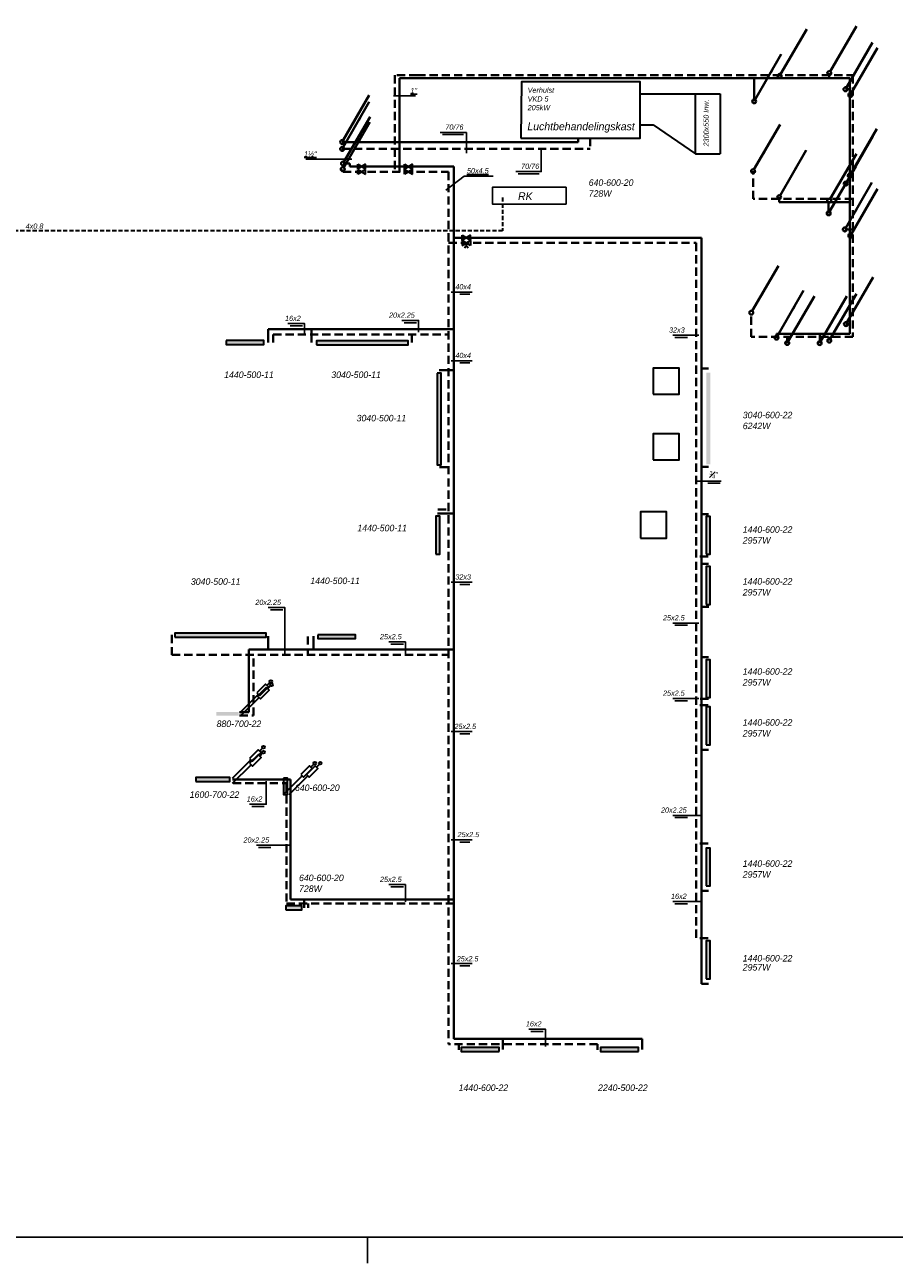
# Model space of a CAD drawing. Header units: millimetres. Extents: x -13501 to 278776, y 0 to 252300.
# Tile 10 of 132: x 78495 to 111736, y 0 to 47352. Entities that reach past the tile are written whole.
import ezdxf
from ezdxf.enums import TextEntityAlignment as Align

# ---------------------------------------------------------------- set-up
doc = ezdxf.new("R2010")
doc.units = ezdxf.units.MM
doc.header["$LTSCALE"] = 100
doc.linetypes.add('B0701', pattern=[2.34375, 1.5625, -0.78125])
doc.linetypes.add('B0703', pattern=[4.6875, 3.125, -1.5625])
doc.layers.get('0').update_dxf_attribs({"linetype": 'CONTINUOUS'})
doc.layers.get('DEFPOINTS').update_dxf_attribs({"color": 2, "linetype": 'CONTINUOUS'})
for name, color, linetype in [('SCHERMER_KADER', 7, 'CONTINUOUS'), ('SCHERMER_ONDERHOEK', 7, 'CONTINUOUS'), ('WL58regeling-symbool', 6, 'CONTINUOUS'), ('WT-tekst', 7, 'CONTINUOUS')]:
    doc.layers.add(name, color=color, linetype=linetype)
for name, color, linetype, lineweight in [('WL56cv-groep AB-Zuid-A', 5, 'CONTINUOUS', 40), ('WL56cv-groep AB-Zuid-R', 5, 'B0703', 40), ('WL56cv-groep LBK-A', 1, 'CONTINUOUS', 40), ('WL56cv-groep LBK-R', 1, 'B0703', 40), ('WL58regeling', 6, 'B0701', 35)]:
    doc.layers.add(name, color=color, linetype=linetype, lineweight=lineweight)
doc.layers.add('WL56cv-symbool', color=7, linetype='CONTINUOUS', lineweight=35, true_color=0x00a529)
doc.layers.add('WL57vent-symbool', color=7, linetype='CONTINUOUS', lineweight=35, true_color=0x00a529)
doc.styles.add('B-01', font='GOTHICI.TTF')
doc.styles.add('cg omega', font='GOTHICI.TTF', dxfattribs={"width": 1.32})
doc.styles.add('CG OMEGA BOLD', font='GOTHICBI.TTF', dxfattribs={"width": 1.32})
doc.dimstyles.new('schermer1-100', dxfattribs={"dimscale": 100, "dimtxt": 2, "dimasz": 2, "dimexe": 1, "dimexo": 1, "dimgap": 1, "dimtad": 1, "dimdec": 0, "dimzin": 0, "dimdsep": 46, "dimtxsty": 'B-01', "dimblk1": 'OBLIQUE', "dimblk2": 'OBLIQUE', "dimsah": 1, "dimcen": -3, "dimdle": 1, "dimclrd": 256, "dimclre": 256, "dimclrt": 256, "dimadec": 0, "dimazin": 0, "dimtfac": 0.75, "dimtdec": 0, "dimtmove": 0, "dimatfit": 1, "dimldrblk": 'NONE', "dimfxl": 1, "dimtvp": 1.5, "dimtolj": 1, "dimtzin": 0, "dimlwd": -1, "dimlwe": -1, "dimarcsym": 0})

# ---------------------------------------------------------------- blocks, each defined once
blk = doc.blocks.new('1350x840')
at = {"layer": 'SCHERMER_KADER', "color": 8, "linetype": 'Continuous'}
blk.add_line((-1316, 0), (0, 0), dxfattribs=at)
at = {"layer": 'SCHERMER_KADER', "color": 9}
blk.add_line((-410, 0), (-410, -10), dxfattribs=at)
at = {"layer": 'SCHERMER_ONDERHOEK', "style": 'B-01'}
for tag, p in [('WIJZA', (-161.01, 168.4)), ('WIJZG', (-75.51, 168.4)), ('OMSCHRIJVINGA', (-161.01, 162)), ('OMSCHRIJVINGG', (-75.51, 162)), ('WIJZB', (-161.01, 155.6)), ('WIJZH', (-75.51, 155.6)), ('OMSCHRIJVINGB', (-161.01, 149.2)), ('OMSCHRIJVINGH', (-75.51, 149.2)), ('WIJZC', (-161.01, 142.8)), ('WIJZI', (-75.51, 142.8)), ('OMSCHRIJVINGC', (-161.01, 136.4)), ('OMSCHRIJVINGI', (-75.51, 136.4)), ('WIJZD', (-161.01, 130)), ('WIJZJ', (-75.51, 130)), ('OMSCHRIJVINGD', (-161.01, 123.6)), ('OMSCHRIJVINGJ', (-75.51, 123.6)), ('WIJZE', (-161.01, 117.2)), ('WIJZK', (-75.51, 117.2)), ('OMSCHRIJVINGE', (-161.01, 110.8)), ('OMSCHRIJVINGK', (-75.51, 110.8)), ('WIJZF', (-161.01, 104.4)), ('WIJZL', (-75.51, 104.4)), ('OMSCHRIJVINGF', (-161.01, 98)), ('OMSCHRIJVINGL', (-75.51, 98))]:
    blk.add_attdef(tag, text='', height=1.8, dxfattribs=at).set_placement(p, align=Align.MIDDLE_LEFT)
at = {"layer": 'SCHERMER_ONDERHOEK', "style": 'cg omega', "oblique": 15, "width": 1.32}
blk.add_attdef('STATUS', (-179.5, 76.8), '', height=3.5, dxfattribs=at)
at = {"layer": 'SCHERMER_ONDERHOEK', "width": 1.32}
for tag, height, style, p in [('BENAMING', 2.34, 'CG OMEGA BOLD', (-161.26, 58)), ('BENAMING2', 2.34, 'CG OMEGA BOLD', (-161.26, 51.6)), ('BETREFT', 2.34, 'CG OMEGA BOLD', (-161.26, 45.2)), ('SCHAAL', 1.8, 'cg omega', (-161.26, 38.8)), ('DATUM', 1.8, 'cg omega', (-161.26, 26)), ('NR', 1.8, 'cg omega', (-125.23, 19.6)), ('A?', 1.8, 'cg omega', (-72.69, 19.6)), ('TEKNR.', 2.34, 'CG OMEGA BOLD', (-72.69, 13.2)), ('DD', 1.8, 'cg omega', (-125.23, 13.2))]:
    blk.add_attdef(tag, text='', height=height, dxfattribs=dict(at, style=style)).set_placement(p, align=Align.MIDDLE_LEFT)
blk = doc.blocks.new('C2')
blk.add_line((10.37, 17.97), (0.38, 0.65))
blk.add_lwpolyline([(10.37, 17.97, 0, 1, 0), (6.37, 11.04, 1, 1, 0)], format="xyseb")
blk.add_circle((0, 0), 0.75)
blk = doc.blocks.new('C5')
blk.add_line((10.37, 17.9), (0.36, 0.66))
blk.add_lwpolyline([(0.37, 0.56, 0, 1, 0), (4.37, 7.49, 1, 1, 0)], format="xyseb")
blk.add_circle((0, 0), 0.75)
blk = doc.blocks.new('luchtbeh-kast')
at = {"layer": 'WL57vent-symbool'}
for p, q in [((0, -453), (3050, -453)), ((2107, -2753), (2107, -453)), ((3050, -453), (3050, -2753)), ((0, -1648), (486, -1648)), ((486, -1648), (2107, -2753)), ((2107, -2753), (3050, -2753))]:
    blk.add_line(p, q, dxfattribs=at)
blk.add_lwpolyline([(-4566, -2150), (0, -2150), (0, 0), (-4541, 0)], close=True, dxfattribs=at)
at = {"layer": 'WT-tekst', "style": 'B-01'}
blk.add_text('2300x550 Inw.', height=200, rotation=90, dxfattribs=at).set_placement((2617, -2471))
at = {"layer": 'WT-tekst', "insert": (-4317, -1552), "char_height": 300, "width": 7184, "attachment_point": 1, "style": 'B-01'}
blk.add_mtext('Luchtbehandelingskast', dxfattribs=at)
blk = doc.blocks.new('_OBLIQUE')
at = {"color": 0, "linetype": 'ByBlock'}
blk.add_line((-0.5, -0.5), (0.5, 0.5), dxfattribs=at)
blk = doc.blocks.new('D1')
for p, q in [((2.5, 1.5), (-2.5, -1.5)), ((-2.5, 1.5), (2.5, -1.5)), ((-2.5, -1.5), (-2.5, 1.5)), ((2.5, -1.5), (2.5, 1.5))]:
    blk.add_line(p, q)
blk = doc.blocks.new('D2')
for p, q in [((2.5, 1.5), (-2.5, -1.5)), ((-2.5, 1.5), (2.5, -1.5)), ((-2.5, -1.5), (-2.5, 1.5)), ((0, 0), (0, 1.99)), ((2.5, -1.5), (2.5, 1.5)), ((-3, -2.5), (-2, -2.5)), ((-2.5, -1.5), (-2.5, -3)), ((2, -2.5), (3, -2.5)), ((2.5, -1.5), (2.5, -3))]:
    blk.add_line(p, q)
blk.add_arc((0, 3), 1.01, 180, 0)
blk = doc.blocks.new('e9')
for p, q in [((1150, 1152), (1037, 1040)), ((0, 0), (707, 707))]:
    blk.add_line(p, q)
blk.add_lwpolyline([(653, 761), (761, 653), (1093, 985), (985, 1093)], close=True)
blk.add_circle((1187, 1189), 52.2)

msp = doc.modelspace()

# ---------------------------------------------------------------- hatches: boundary and pattern name
at = {"layer": 'WL56cv-symbool'}
for points in [[(86195, 35275), (86195, 35125), (87641, 35125), (87641, 35275)], [(89652, 35119), (93150, 35119), (93150, 35269), (89652, 35269)], [(94267, 34029), (94267, 30531), (94417, 30531), (94417, 34029)], [(104549, 30550), (104699, 30550), (104699, 34048), (104549, 34048)], [(94212, 27113), (94362, 27113), (94362, 28559), (94212, 28559)], [(104551, 27108), (104701, 27108), (104701, 28554), (104551, 28554)], [(104551, 25192), (104701, 25192), (104701, 26638), (104551, 26638)], [(84230, 23938), (87728, 23938), (87728, 24088), (84230, 24088)], [(89694, 24031), (89694, 23881), (91140, 23881), (91140, 24031)], [(104551, 21631), (104701, 21631), (104701, 23077), (104551, 23077)], [(86676, 21081), (86676, 20931), (85816, 20931), (85816, 21081)], [(104551, 19822), (104701, 19822), (104701, 21268), (104551, 21268)], [(85036, 18425), (86338, 18425), (86338, 18575), (85036, 18575)], [(88393, 18546), (88393, 17928), (88543, 17928), (88543, 18546)], [(104551, 14427), (104701, 14427), (104701, 15873), (104551, 15873)], [(88474, 13513), (89092, 13513), (89092, 13663), (88474, 13663)], [(104551, 10875), (104701, 10875), (104701, 12321), (104551, 12321)], [(96626, 8096), (96626, 8246), (95180, 8246), (95180, 8096)], [(101957, 8096), (101957, 8246), (100511, 8246), (100511, 8096)]]:
    msp.add_hatch(color=256, dxfattribs=at).paths.add_polyline_path(points)

# ---------------------------------------------------------------- linework, layer by layer
at = {"layer": 'WL56cv-groep AB-Zuid-A'}
for p, q in [((109253, 45505), (109253, 45305)), ((93502, 45305), (92819, 45305)), ((92819, 45305), (92819, 41727)), ((106380, 44426), (106380, 45305)), ((90674, 42043), (90918, 42043)), ((90918, 42043), (90918, 41927)), ((90918, 41927), (94896, 41927)), ((94896, 41927), (94896, 8583)), ((107336, 40761), (107336, 40573)), ((109229, 40142), (109229, 40573)), ((94896, 39209), (104362, 39209)), ((104362, 39209), (104362, 10683)), ((87807, 35207), (87807, 35712)), ((87807, 35712), (94896, 35712)), ((89452, 35207), (89452, 35712)), ((107235, 35390), (107235, 35537)), ((108885, 35181), (108885, 35537)), ((109890, 35909), (110035, 35909)), ((94337, 34152), (94888, 34152)), ((104629, 34213), (104360, 34213)), ((94273, 28671), (94888, 28671)), ((104629, 28644), (104360, 28644)), ((104653, 25099), (104360, 25099)), ((87807, 23972), (87807, 23466)), ((89530, 23972), (89530, 23466)), ((87059, 23466), (94896, 23466)), ((87059, 21068), (87059, 23466)), ((104629, 23170), (104360, 23170)), ((86701, 21068), (87059, 21068)), ((104362, 19630), (104634, 19630)), ((86435, 18489), (88652, 18489)), ((88652, 18489), (88652, 13907)), ((104362, 14235), (104634, 14235)), ((88652, 13907), (94898, 13907)), ((89171, 13583), (89171, 13907)), ((104362, 10683), (104634, 10683)), ((102100, 8583), (94896, 8583)), ((96769, 8173), (96769, 8583)), ((102100, 8173), (102100, 8583))]:
    msp.add_line(p, q, dxfattribs=at)
for points in [[(93502, 45305), (110035, 45305), (110035, 35537), (107235, 35537)], [(110035, 40573), (107336, 40573)]]:
    msp.add_lwpolyline(points, dxfattribs=at)
at = {"layer": 'WL56cv-groep AB-Zuid-R'}
for p, q in [((93502, 45425), (92638, 45425)), ((92638, 45425), (92638, 41727)), ((109872, 44886), (110035, 44886)), ((90663, 41822), (90663, 41727)), ((90663, 41727), (94696, 41727)), ((94696, 41727), (94696, 8373)), ((109847, 39528), (110155, 39528)), ((94696, 39009), (104162, 39009)), ((104162, 39009), (104162, 12431)), ((87995, 35512), (94696, 35512)), ((87995, 35202), (87995, 35512)), ((93289, 35200), (93289, 35514)), ((107645, 35184), (107645, 35416)), ((109253, 35276), (109253, 35416)), ((94353, 30433), (94693, 30433)), ((104641, 30456), (104164, 30456)), ((94289, 28816), (94693, 28816)), ((104617, 27019), (104164, 27019)), ((104641, 26737), (104164, 26737)), ((84123, 24023), (84123, 23266)), ((89317, 23968), (89317, 23266)), ((84123, 23266), (94696, 23266)), ((87244, 20939), (87244, 23266)), ((104617, 21337), (104162, 21337)), ((104629, 21581), (104176, 21581)), ((86708, 20939), (87244, 20939)), ((86457, 18361), (88505, 18361)), ((88505, 18361), (88505, 13749)), ((94896, 18312), (94898, 18312)), ((104617, 16050), (104162, 16050)), ((88505, 13749), (94898, 13749)), ((89328, 13583), (89328, 13749)), ((104617, 12431), (104162, 12431)), ((100392, 8373), (94696, 8373)), ((95088, 8163), (95088, 8373)), ((100392, 8163), (100392, 8373))]:
    msp.add_line(p, q, dxfattribs=at)
for points in [[(93502, 45425), (110155, 45425), (110155, 35416), (106272, 35416), (106272, 36344)], [(110155, 40693), (106338, 40693), (106338, 41751)]]:
    msp.add_lwpolyline(points, dxfattribs=at)
at = {"layer": 'WL56cv-groep LBK-A'}
for p in [(90624, 42867), (99648, 43020)]:
    msp.add_line(p, (99648, 42867), dxfattribs=at)
at = {"layer": 'WL56cv-groep LBK-R'}
for p in [(100114, 43020), (90619, 42605)]:
    msp.add_line(p, (100114, 42605), dxfattribs=at)
at = {"layer": 'WL56cv-symbool'}
for points in [[(86195, 35275), (86195, 35125), (87641, 35125), (87641, 35275)], [(89652, 35119), (93150, 35119), (93150, 35269), (89652, 35269)], [(94267, 34029), (94267, 30531), (94417, 30531), (94417, 34029)], [(94212, 27113), (94362, 27113), (94362, 28559), (94212, 28559)], [(104551, 27108), (104701, 27108), (104701, 28554), (104551, 28554)], [(104551, 25192), (104701, 25192), (104701, 26638), (104551, 26638)], [(84230, 23938), (87728, 23938), (87728, 24088), (84230, 24088)], [(89694, 24031), (89694, 23881), (91140, 23881), (91140, 24031)], [(104551, 21631), (104701, 21631), (104701, 23077), (104551, 23077)], [(104551, 19822), (104701, 19822), (104701, 21268), (104551, 21268)], [(85036, 18425), (86338, 18425), (86338, 18575), (85036, 18575)], [(88393, 18546), (88393, 17928), (88543, 17928), (88543, 18546)], [(104551, 14427), (104701, 14427), (104701, 15873), (104551, 15873)], [(88474, 13513), (89092, 13513), (89092, 13663), (88474, 13663)], [(104551, 10875), (104701, 10875), (104701, 12321), (104551, 12321)], [(96626, 8096), (96626, 8246), (95180, 8246), (95180, 8096)], [(101957, 8096), (101957, 8246), (100511, 8246), (100511, 8096)]]:
    msp.add_lwpolyline(points, close=True, dxfattribs=at)
at = {"layer": 'WL57vent-symbool', "color": 7}
for points in [[(102516, 33223), (103516, 33223), (103516, 34223), (102516, 34223)], [(102516, 30718), (103516, 30718), (103516, 31718), (102516, 31718)], [(102031, 27727), (103031, 27727), (103031, 28727), (102031, 28727)]]:
    msp.add_lwpolyline(points, close=True, dxfattribs=at)
at = {"layer": 'WL58regeling'}
for p, q in [((96763, 40745), (96763, 39476)), ((96763, 39476), (73329, 39476))]:
    msp.add_line(p, q, dxfattribs=at)
at = {"layer": 'WL58regeling-symbool'}
msp.add_lwpolyline([(99191, 40494), (96376, 40494), (96376, 41142), (99191, 41142)], close=True, dxfattribs=at)
at = {"layer": 'WT-tekst'}
for p, q in [((94379, 43237), (95387, 43237)), ((94462, 43151), (95263, 43151)), ((95387, 43237), (95387, 42449)), ((97359, 41654), (98159, 41654)), ((94800, 37134), (95598, 37134)), ((95130, 37048), (95507, 37048)), ((88637, 35840), (89111, 35840)), ((92996, 35961), (93471, 35961)), ((103268, 35478), (104262, 35478)), ((103352, 35392), (103827, 35392)), ((94800, 34508), (95598, 34508)), ((95130, 34422), (95507, 34422)), ((104123, 29908), (105117, 29908)), ((104613, 29822), (105087, 29822)), ((94800, 26040), (95598, 26040)), ((95130, 25953), (95507, 25953)), ((87884, 24983), (88359, 24983)), ((103268, 24477), (104262, 24477)), ((103352, 24391), (103827, 24391)), ((92496, 23672), (92971, 23672)), ((103268, 21594), (104262, 21594)), ((103352, 21508), (103827, 21508)), ((94800, 20325), (95598, 20325)), ((95130, 20239), (95507, 20239)), ((87170, 17464), (87645, 17464)), ((103268, 17124), (104360, 17124)), ((103352, 17037), (103827, 17037)), ((94800, 16190), (95598, 16190)), ((95130, 16103), (95507, 16103)), ((87432, 15895), (87907, 15895)), ((92496, 14389), (92971, 14389)), ((103268, 13829), (104360, 13829)), ((103352, 13743), (103827, 13743)), ((94800, 11454), (95598, 11454)), ((95130, 11368), (95507, 11368)), ((97843, 8864), (98318, 8864))]:
    msp.add_line(p, q, dxfattribs=at)
for points in [[(97275, 41741), (98239, 41741), (98239, 42577)], [(96404, 41568), (95296, 41568), (94587, 41028)], [(92913, 36047), (93551, 36047), (93551, 35605)], [(88553, 35926), (89191, 35926), (89191, 35484)], [(87800, 25069), (88438, 25069), (88438, 23316)], [(92413, 23758), (93051, 23758), (93051, 23316)], [(87087, 17551), (87725, 17551), (87725, 18428)], [(87349, 15982), (87986, 15982), (88664, 15982)], [(92413, 14476), (93051, 14476), (93051, 13816)], [(97760, 8951), (98398, 8951), (98398, 8291)]]:
    msp.add_lwpolyline(points, dxfattribs=at)

# ---------------------------------------------------------------- block references
at = {"xscale": 100, "yscale": 100, "zscale": 100}
msp.add_blockref('1350x840', (132600, 1000), dxfattribs=at)
at = {"layer": 'DEFPOINTS'}
msp.add_blockref('C5', (110057, 36197), dxfattribs=at)
at = {"layer": 'WL56cv-groep AB-Zuid-A', "xscale": 100, "yscale": 100, "zscale": 100}
for name, p in [('C2', (109253, 45505)), ('C2', (110057, 44668)), ('C2', (106380, 44426)), ('C5', (90661, 42048)), ('C2', (109882, 41280)), ('C2', (107336, 40761)), ('C2', (109229, 40142)), ('C2', (110058, 39288)), ('C2', (109890, 35909)), ('C2', (107235, 35390)), ('C2', (108885, 35181))]:
    msp.add_blockref(name, p, dxfattribs=at)
at = {"layer": 'WL56cv-groep AB-Zuid-R', "xscale": 100, "yscale": 100, "zscale": 100}
for name, p in [('C5', (107351, 45396)), ('C5', (109872, 44886)), ('C2', (90651, 41829)), ('C5', (106338, 41751)), ('C5', (110035, 41587)), ('C5', (109252, 40629)), ('C5', (109847, 39528)), ('C5', (106272, 36344)), ('C5', (107645, 35184)), ('C5', (109253, 35276))]:
    msp.add_blockref(name, p, dxfattribs=at)
at = {"layer": 'WL56cv-groep LBK-A', "xscale": 100, "yscale": 100, "zscale": 100}
msp.add_blockref('C5', (90631, 42869), dxfattribs=at)
at = {"layer": 'WL56cv-groep LBK-R', "xscale": 100, "yscale": 100, "zscale": 100}
msp.add_blockref('C2', (90631, 42607), dxfattribs=at)
at = {"layer": 'WL56cv-symbool'}
for p, xscale, yscale, zscale in [((91377, 41929), 60, 60, 60), ((91377, 41729), 60, 60, 60), ((93169, 41927), 60, 60, 60), ((93169, 41727), 60, 60, 60), ((95376, 39209), 65, 65, 65)]:
    msp.add_blockref('D1', p, dxfattribs=dict(at, xscale=xscale, yscale=yscale, zscale=zscale))
at = {"layer": 'WL56cv-symbool', "xscale": 65, "yscale": 65, "zscale": 65, "rotation": 180}
msp.add_blockref('D2', (95376, 39005), dxfattribs=at)
at = {"layer": 'WL56cv-symbool'}
for p in [(86718, 21050), (86744, 20925), (86437, 18540), (86440, 18353), (88393, 17928), (88608, 17928)]:
    msp.add_blockref('e9', p, dxfattribs=at)
at = {"layer": 'WL57vent-symbool'}
msp.add_blockref('luchtbeh-kast', (102028, 45170), dxfattribs=at)

# ---------------------------------------------------------------- texts
at = {"layer": 'WL58regeling-symbool', "style": 'B-01'}
for s, height, p in [('RK', 300, (97353, 40647)), ('4x0.8', 200, (78530, 39553))]:
    msp.add_text(s, height=height, dxfattribs=at).set_placement(p)
at = {"layer": 'WT-tekst', "style": 'B-01'}
for s, p in [('640-600-20', (100055, 41193)), ('728W', (100055, 40777)), ('1440-500-11', (86119, 33846)), ('3040-500-11', (90214, 33846)), ('3040-500-11', (91182, 32187)), ('3040-600-22', (105945, 32306)), ('6242W', (105945, 31891)), ('1440-500-11', (91210, 27985)), ('1440-600-22', (105945, 27928)), ('2957W', (105945, 27513)), ('3040-500-11', (84846, 25939)), ('1440-500-11', (89412, 25967)), ('1440-600-22', (105945, 25945)), ('2957W', (105945, 25530)), ('1440-600-22', (105945, 22501)), ('2957W', (105945, 22086)), ('880-700-22', (85828, 20501)), ('2957W', (105945, 20137)), ('1440-600-22', (105945, 20552)), ('1600-700-22', (84802, 17793)), ('640-600-20', (88824, 18054)), ('1440-600-22', (105945, 15156)), ('640-600-20', (88980, 14610)), ('2957W', (105945, 14741)), ('728W', (88980, 14195)), ('2957W', (105945, 11190)), ('1440-600-22', (105945, 11536)), ('1440-600-22', (95082, 6585)), ('2240-500-22', (100413, 6585))]:
    msp.add_text(s, height=250, dxfattribs=at).set_placement(p)
at = {"layer": 'WT-tekst', "char_height": 200, "style": 'B-01'}
for s, insert, attachment_point in [('{\\L1"}', (93241, 44734), 7), ('70/76', (95266, 43336), 9), ('{\\L1½"}', (89653, 42315), 9), ('{\\L50x4.5}', (96230, 41667), 9), ('70/76', (98163, 41840), 9), ('40x4', (95555, 37233), 9), ('16x2', (89045, 36025), 9), ('20x2.25', (93404, 36146), 9), ('32x3', (103724, 35577), 9), ('40x4', (95555, 34607), 9), ('\\A1;{\\H0.7x;\\S3#4;}"', (104985, 30007), 9), ('32x3', (95555, 26139), 9), ('20x2.25', (88292, 25168), 9), ('25x2.5', (103724, 24576), 9), ('25x2.5', (92904, 23857), 9), ('25x2.5', (103724, 21693), 9), ('25x2.5', (95752, 20424), 9), ('16x2', (87578, 17649), 9), ('20x2.25', (103800, 17222), 9), ('20x2.25', (87840, 16081), 9), ('25x2.5', (95869, 16289), 9), ('25x2.5', (92904, 14575), 9), ('16x2', (103800, 13928), 9), ('25x2.5', (95839, 11538), 9), ('16x2', (98251, 9050), 9)]:
    msp.add_mtext(s, dxfattribs=dict(at, insert=insert, attachment_point=attachment_point))
at = {"layer": 'WT-tekst', "insert": (97720, 44951), "char_height": 200, "width": 3261, "attachment_point": 1, "style": 'B-01'}
msp.add_mtext('Verhulst\\PVKD 5\\P205kW', dxfattribs=at)

# ---------------------------------------------------------------- leaders
at = {"layer": 'WT-tekst', "has_arrowhead": 0, "annotation_type": 0, "has_hookline": 1}
for points, hookline_direction, text_width in [([(92590, 44634), (93141, 44634)], 0, 187), ([(91000, 42215), (89753, 42215)], 1, 418)]:
    msp.add_leader(points, dimstyle='schermer1-100', dxfattribs=dict(at, hookline_direction=hookline_direction, text_width=text_width))

doc.saveas('drawing.dxf')
